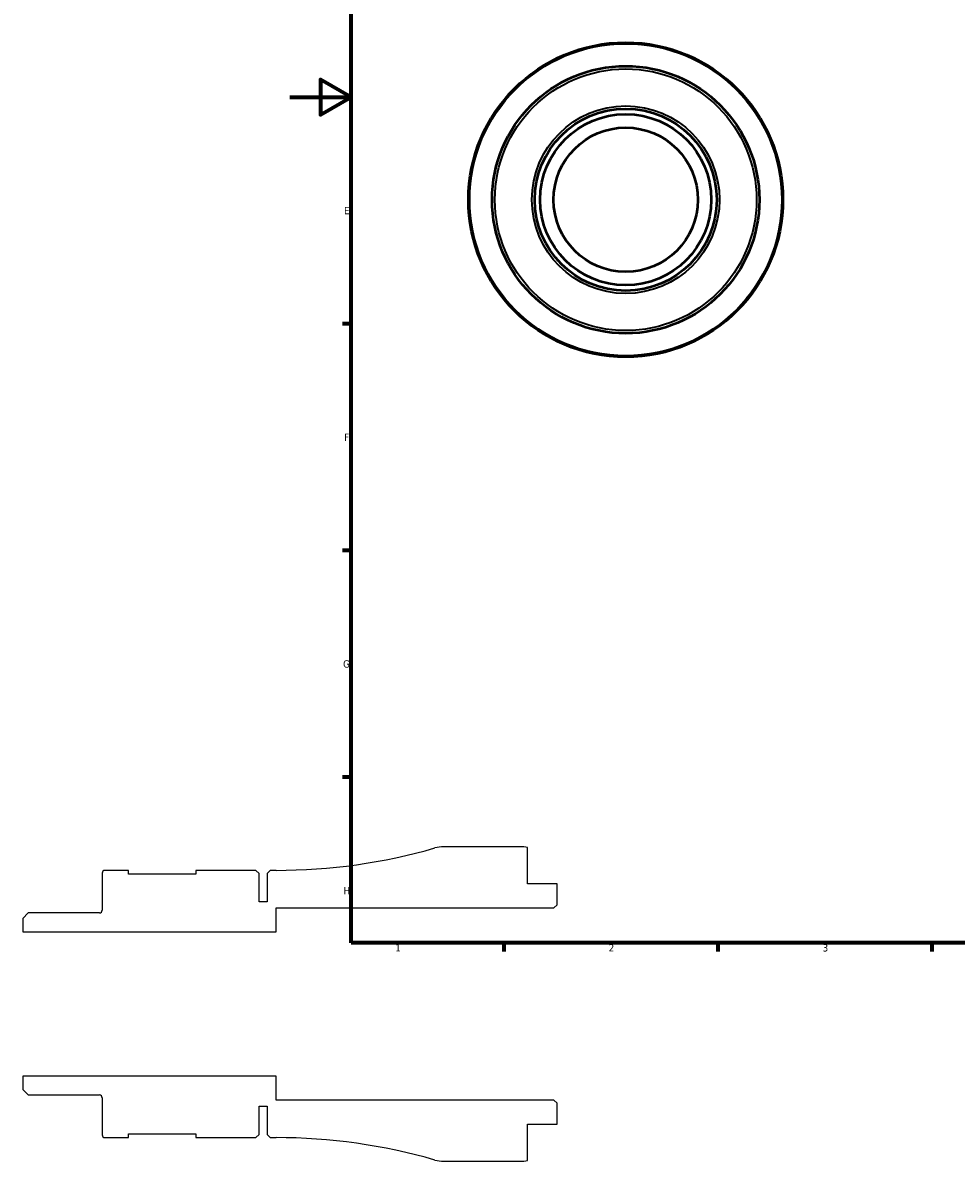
# Model space of a CAD drawing. Header units: millimetres. Extents: x -88 to 905, y -52 to 594.
# Tile 1 of 5: x -88 to 218, y -52 to 321. Entities that reach past the tile are written whole.
import ezdxf

# ---------------------------------------------------------------- set-up
doc = ezdxf.new("R2010")
doc.units = ezdxf.units.MM
for name, color, linetype, lineweight in [('Border (ANSI)', 7, 'Continuous', 70), ('Visible (ANSI)', 7, 'Continuous', 50), ('Visible Narrow (ANSI)', 7, 'Continuous', 35)]:
    doc.layers.add(name, color=color, linetype=linetype, lineweight=lineweight)
doc.styles.add('Note Text (ANSI)', font='tahoma.ttf')

# ---------------------------------------------------------------- blocks, each defined once
blk = doc.blocks.new('Borders Default Border')
at = {"layer": 'Border (ANSI)'}
for p, q in [((20, 222.75), (17.2, 222.75)), ((20, 148.5), (17.2, 148.5)), ((20, 74.25), (17.2, 74.25)), ((70.08, 20), (70.08, 17.2)), ((140.17, 20), (140.17, 17.2)), ((210.25, 20), (210.25, 17.2))]:
    blk.add_line(p, q, dxfattribs=at)
at = {"layer": 'Border (ANSI)', "flags": 128}
for points in [[(20, 20), (20, 574), (821, 574), (821, 20), (20, 20)], [(0, 297), (20, 297), (10, 302.77), (10, 291.23), (20, 297)]]:
    blk.add_lwpolyline(points, dxfattribs=at)
at = {"layer": 'Border (ANSI)', "color": 5, "true_color": 0x0000ff, "char_height": 2.4, "attachment_point": 7, "style": 'Note Text (ANSI)'}
for s, insert in [('E', (17.71, 258.68)), ('F', (17.78, 184.43)), ('G', (17.4, 110.13)), ('H', (17.53, 35.93)), ('1', (34.5, 17.2)), ('2', (104.4, 17.2)), ('3', (174.46, 17.15))]:
    blk.add_mtext(s, dxfattribs=dict(at, insert=insert))

msp = doc.modelspace()

# ---------------------------------------------------------------- linework, layer by layer
for p, q in [((75.3735, 51.5), (50.3294, 51.5)), ((77.7985, 39.375), (77.7985, 51.255)), ((-61.5015, 42.85), (-61.5015, 30.732)), ((-52.859, 43.775), (-60.5765, 43.775)), ((-52.859, 42.515), (-52.859, 43.775)), ((-30.809, 42.515), (-52.859, 42.515)), ((-11.1265, 43.775), (-30.809, 43.775)), ((-30.809, 43.775), (-30.809, 42.515)), ((-10.1265, 42.775), (-11.1265, 43.775)), ((-10.1265, 33.5), (-10.1265, 42.775)), ((-6.5015, 43.775), (-7.5015, 42.775)), ((-7.5015, 42.775), (-7.5015, 33.5)), ((-4.5015, 43.775), (-6.5015, 43.775)), ((87.4985, 39.375), (77.7985, 39.375)), ((87.4985, 32.53), (87.4985, 39.375)), ((-7.5015, 33.5), (-10.1265, 33.5)), ((-4.5015, 23.625), (-4.5015, 31.5)), ((-4.5015, 31.5), (86.4685, 31.5)), ((86.4685, 31.5), (87.4985, 32.53)), ((-85.713, 29.807), (-87.5015, 28.0186)), ((-87.5015, 28.0186), (-87.5015, 23.625)), ((-62.4265, 29.807), (-85.713, 29.807)), ((-87.5015, 23.625), (-4.5015, 23.625)), ((-4.5015, -23.625), (-87.5015, -23.625)), ((-87.5015, -23.625), (-87.5015, -28.0186)), ((-4.5015, -31.5), (-4.5015, -23.625)), ((-87.5015, -28.0186), (-85.713, -29.807)), ((-85.713, -29.807), (-62.4265, -29.807)), ((-61.5015, -30.732), (-61.5015, -42.85)), ((-10.1265, -42.775), (-10.1265, -33.5)), ((-10.1265, -33.5), (-7.5015, -33.5)), ((-7.5015, -33.5), (-7.5015, -42.775)), ((86.4685, -31.5), (-4.5015, -31.5)), ((87.4985, -32.53), (86.4685, -31.5)), ((87.4985, -39.375), (87.4985, -32.53)), ((77.7985, -51.255), (77.7985, -39.375)), ((77.7985, -39.375), (87.4985, -39.375)), ((-60.5765, -43.775), (-52.859, -43.775)), ((-52.859, -43.775), (-52.859, -42.515)), ((-52.859, -42.515), (-30.809, -42.515)), ((-30.809, -42.515), (-30.809, -43.775)), ((-30.809, -43.775), (-11.1265, -43.775)), ((-11.1265, -43.775), (-10.1265, -42.775)), ((-7.5015, -42.775), (-6.5015, -43.775)), ((-6.5015, -43.775), (-4.5015, -43.775)), ((50.3294, -51.5), (75.3735, -51.5))]:
    msp.add_line(p, q)
for centre, major_axis, start_param, end_param in [((-4.5015, 231.9281), (-180.829, -51.9851), 1.29086323, 1.57079633), ((50.3294, 41.2), (-10.3, 0), 4.71238898, 4.99232208), ((75.3735, 39.375), (-11.88, 2.425), 4.71238898, 4.9137469), ((-60.5765, 42.85), (-0.925, 0), 4.71238898, 6.28318531), ((-62.4265, 30.732), (0, -0.925), 0, 1.57079633), ((-62.4265, -30.732), (0.925, 0), 0, 1.57079633), ((-60.5765, -42.85), (0, -0.925), 4.71238898, 6.28318531), ((-4.5015, -231.9281), (188.1531, 0), 1.29086323, 1.57079633), ((50.3294, -41.2), (9.8991, -2.8458), 4.71238898, 4.99232208), ((75.3735, -39.375), (12.125, 0), 4.71238898, 4.9137469)]:
    msp.add_ellipse(centre, major_axis=major_axis, ratio=1, start_param=start_param, end_param=end_param)
at = {"layer": 'Visible (ANSI)'}
for radius in [51.5, 43.775, 29.807, 28.0186, 23.625]:
    msp.add_circle((109.9585, 263.4274), radius, dxfattribs=at)
at = {"layer": 'Visible Narrow (ANSI)'}
for radius in [51.0991, 42.85, 30.732]:
    msp.add_circle((109.9585, 263.4274), radius, dxfattribs=at)

# ---------------------------------------------------------------- block references
msp.add_blockref('Borders Default Border', (0, 0))

doc.saveas('drawing.dxf')
